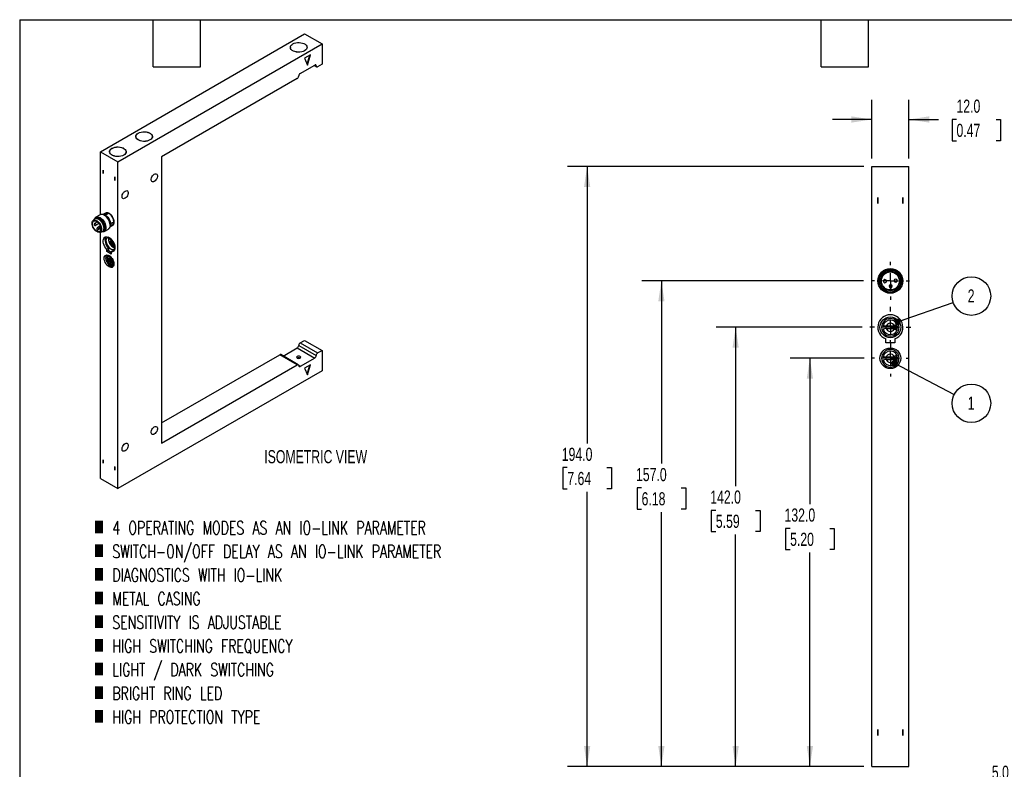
# Model space of a CAD drawing. Header units: millimetres. Extents: x 6 to 273, y 6 to 210.
# Tile 2 of 3: x 6 to 165, y 88 to 210. Entities that reach past the tile are written whole.
import ezdxf

# ---------------------------------------------------------------- set-up
doc = ezdxf.new("R2010")
doc.units = ezdxf.units.MM
doc.linetypes.add('CENTERX2', pattern=[20.32, 12.7, -2.54, 2.54, -2.54])
doc.layers.add('CENTER', color=40, linetype='CENTERX2')
doc.layers.add('DIMENSIONS', color=140, linetype='Continuous', lineweight=25)
doc.layers.add('TEXT', color=140, linetype='Continuous', lineweight=25)
doc.styles.add('SLDTEXTSTYLE1', font='TXT', dxfattribs={"width": 0.7})
doc.styles.add('SLDTEXTSTYLE3', font='TXT', dxfattribs={"width": 0.7, "bigfont": 'bigfont'})
doc.dimstyles.new('SLDDIMSTYLE0', dxfattribs={"dimtxt": 2.158008, "dimasz": 3.302, "dimexe": 0, "dimexo": 0.0625, "dimgap": 0.539502, "dimtad": 0, "dimtih": 1, "dimtoh": 1, "dimlfac": 2, "dimrnd": 1e-09, "dimzin": 4, "dimdsep": 46, "dimtxsty": 'SLDTEXTSTYLE1', "dimsah": 1, "dimcen": 0.09, "dimadec": 0, "dimazin": 1, "dimtfac": 1, "dimtofl": 0, "dimtmove": 0, "dimatfit": 3, "dimfxl": 0, "dimfrac": 2, "dimtolj": 1, "dimtzin": 12, "dimarcsym": 0})
doc.dimstyles.new('SLDDIMSTYLE2', dxfattribs={"dimtxt": 2.158008, "dimasz": 3.302, "dimexe": 0, "dimexo": 0.0625, "dimgap": 0.539502, "dimtad": 0, "dimtih": 1, "dimtoh": 1, "dimlfac": 2, "dimrnd": 1e-09, "dimzin": 4, "dimdsep": 46, "dimtxsty": 'SLDTEXTSTYLE1', "dimsah": 1, "dimcen": 0.09, "dimadec": 0, "dimazin": 1, "dimtfac": 1, "dimtmove": 0, "dimatfit": 0, "dimfxl": 0, "dimfrac": 2, "dimtolj": 1, "dimtzin": 12, "dimarcsym": 0})
doc.dimstyles.new('SLDDIMSTYLE3', dxfattribs={"dimtxt": 0.18, "dimasz": 1.016, "dimexe": 0, "dimexo": 0.0625, "dimgap": 0, "dimtad": 0, "dimtih": 1, "dimtoh": 1, "dimdec": 0, "dimrnd": 1e-09, "dimzin": 0, "dimdsep": 46, "dimtxsty": 'Standard', "dimblk1": 'DOT', "dimblk2": 'DOT', "dimsah": 1, "dimcen": 0.09, "dimadec": 0, "dimazin": 0, "dimtfac": 1.016, "dimtdec": 0, "dimtofl": 0, "dimtmove": 0, "dimatfit": 3, "dimldrblk": 'DOT', "dimfxl": 0, "dimfrac": 2, "dimtolj": 1, "dimtzin": 0, "dimarcsym": 0})

# ---------------------------------------------------------------- blocks, each defined once
blk = doc.blocks.new('_D_6')
at = {"layer": 'DIMENSIONS'}
for p, q in [((189.4, 96.21), (189.4, 80.56)), ((186.9, 87.56), (186.9, 80.56)), ((162.56, 85.75), (161.83, 85.75)), ((161.83, 85.75), (161.83, 82.32)), ((168.97, 85.75), (169.7, 85.75)), ((169.7, 85.75), (169.7, 82.32)), ((186.9, 83.74), (170.9, 83.74)), ((189.4, 83.74), (195.75, 83.74)), ((161.83, 82.32), (162.56, 82.32)), ((169.7, 82.32), (168.97, 82.32))]:
    blk.add_line(p, q, dxfattribs=at)
for points in [[(186.9, 83.74), (183.59, 84.24), (183.59, 83.23)], [(189.4, 83.74), (192.7, 83.23), (192.7, 84.24)]]:
    blk.add_solid(points, dxfattribs=at)
at = {"layer": 'DIMENSIONS', "char_height": 2.117, "attachment_point": 1, "style": 'SLDTEXTSTYLE1'}
for s, insert in [('5.0', (163.46, 88.97)), ('0.20', (162.56, 85.05)), ('TYP.', (162.66, 81.14))]:
    blk.add_mtext(s, dxfattribs=dict(at, insert=insert))
blk = doc.blocks.new('_D_12')
at = {"layer": 'DIMENSIONS'}
for p, q in [((142.84, 154.83), (130.88, 154.83)), ((134.05, 154.83), (134.05, 131.24)), ((130.85, 127.33), (130.12, 127.33)), ((130.12, 127.33), (130.12, 123.9)), ((137.26, 127.33), (137.99, 127.33)), ((137.99, 127.33), (137.99, 123.9)), ((130.12, 123.9), (130.85, 123.9)), ((134.05, 88.83), (134.05, 123.41)), ((137.99, 123.9), (137.26, 123.9)), ((142.78, 88.83), (130.88, 88.83))]:
    blk.add_line(p, q, dxfattribs=at)
for points in [[(134.05, 154.83), (133.55, 151.52), (134.56, 151.52)], [(134.05, 88.83), (134.56, 92.13), (133.55, 92.13)]]:
    blk.add_solid(points, dxfattribs=at)
at = {"layer": 'DIMENSIONS', "char_height": 2.117, "attachment_point": 1, "style": 'SLDTEXTSTYLE1'}
for s, insert in [('132.0', (129.95, 130.54)), ('5.20', (130.85, 126.62))]:
    blk.add_mtext(s, dxfattribs=dict(at, insert=insert))
blk = doc.blocks.new('_D_13')
at = {"layer": 'DIMENSIONS'}
for p, q in [((142.49, 159.83), (118.88, 159.83)), ((122.05, 159.83), (122.05, 134.15)), ((118.85, 130.24), (118.12, 130.24)), ((118.12, 130.24), (118.12, 126.81)), ((125.26, 130.24), (125.99, 130.24)), ((125.99, 130.24), (125.99, 126.81)), ((118.12, 126.81), (118.85, 126.81)), ((122.05, 88.83), (122.05, 126.32)), ((125.99, 126.81), (125.26, 126.81)), ((142.78, 88.83), (118.88, 88.83))]:
    blk.add_line(p, q, dxfattribs=at)
for points in [[(122.05, 159.83), (121.55, 156.52), (122.56, 156.52)], [(122.05, 88.83), (122.56, 92.13), (121.55, 92.13)]]:
    blk.add_solid(points, dxfattribs=at)
at = {"layer": 'DIMENSIONS', "char_height": 2.117, "attachment_point": 1, "style": 'SLDTEXTSTYLE1'}
for s, insert in [('142.0', (117.95, 133.45)), ('5.59', (118.85, 129.53))]:
    blk.add_mtext(s, dxfattribs=dict(at, insert=insert))
blk = doc.blocks.new('_D_14')
at = {"layer": 'DIMENSIONS'}
for p, q in [((142.71, 167.33), (106.88, 167.33)), ((110.05, 167.33), (110.05, 137.79)), ((106.85, 133.87), (106.12, 133.87)), ((106.12, 133.87), (106.12, 130.44)), ((113.26, 133.87), (113.99, 133.87)), ((113.99, 133.87), (113.99, 130.44)), ((106.12, 130.44), (106.85, 130.44)), ((110.05, 88.83), (110.05, 129.96)), ((113.99, 130.44), (113.26, 130.44)), ((142.78, 88.83), (106.88, 88.83))]:
    blk.add_line(p, q, dxfattribs=at)
for points in [[(110.05, 167.33), (109.55, 164.02), (110.56, 164.02)], [(110.05, 88.83), (110.56, 92.13), (109.55, 92.13)]]:
    blk.add_solid(points, dxfattribs=at)
at = {"layer": 'DIMENSIONS', "char_height": 2.117, "attachment_point": 1, "style": 'SLDTEXTSTYLE1'}
for s, insert in [('157.0', (105.95, 137.08)), ('6.18', (106.85, 133.17))]:
    blk.add_mtext(s, dxfattribs=dict(at, insert=insert))
blk = doc.blocks.new('_D_15')
at = {"layer": 'DIMENSIONS'}
for p, q in [((142.78, 185.83), (94.88, 185.83)), ((98.05, 185.83), (98.05, 141.06)), ((94.85, 137.15), (94.12, 137.15)), ((94.12, 137.15), (94.12, 133.72)), ((101.26, 137.15), (101.99, 137.15)), ((101.99, 137.15), (101.99, 133.72)), ((94.12, 133.72), (94.85, 133.72)), ((101.99, 133.72), (101.26, 133.72)), ((98.05, 88.83), (98.05, 133.23)), ((142.78, 88.83), (94.88, 88.83))]:
    blk.add_line(p, q, dxfattribs=at)
for points in [[(98.05, 185.83), (97.55, 182.52), (98.56, 182.52)], [(98.05, 88.83), (98.56, 92.13), (97.55, 92.13)]]:
    blk.add_solid(points, dxfattribs=at)
at = {"layer": 'DIMENSIONS', "char_height": 2.117, "attachment_point": 1, "style": 'SLDTEXTSTYLE1'}
for s, insert in [('194.0', (93.95, 140.36)), ('7.64', (94.85, 136.45))]:
    blk.add_mtext(s, dxfattribs=dict(at, insert=insert))
blk = doc.blocks.new('_D_16')
at = {"layer": 'DIMENSIONS'}
for p, q in [((144.05, 187.1), (144.05, 196.6)), ((150.05, 187.1), (150.05, 196.6)), ((144.05, 193.42), (137.7, 193.42)), ((150.05, 193.42), (154.82, 193.42)), ((157.74, 193.42), (157.02, 193.42)), ((157.02, 193.42), (157.02, 189.99)), ((164.16, 193.42), (164.88, 193.42)), ((164.88, 193.42), (164.88, 189.99)), ((157.02, 189.99), (157.74, 189.99)), ((164.88, 189.99), (164.16, 189.99))]:
    blk.add_line(p, q, dxfattribs=at)
for points in [[(144.05, 193.42), (140.75, 193.93), (140.75, 192.91)], [(150.05, 193.42), (153.36, 192.91), (153.36, 193.93)]]:
    blk.add_solid(points, dxfattribs=at)
at = {"layer": 'DIMENSIONS', "char_height": 2.117, "attachment_point": 1, "style": 'SLDTEXTSTYLE1'}
for s, insert in [('12.0', (157.74, 196.63)), ('0.47', (157.74, 192.72))]:
    blk.add_mtext(s, dxfattribs=dict(at, insert=insert))
blk = doc.blocks.new('SW_NOTE_0_11')
at = {"layer": 'DIMENSIONS', "color": 0}
blk.add_circle((2.95, 1.03), 3.12, dxfattribs=at)
at = {"layer": 'DIMENSIONS', "color": 0, "insert": (2.91, 2.12), "char_height": 2.12, "attachment_point": 2, "style": 'SLDTEXTSTYLE1'}
blk.add_mtext('2', dxfattribs=at)
blk = doc.blocks.new('_Dot')
at = {"color": 0, "linetype": 'ByBlock', "lineweight": -2}
blk.add_line((-0.5, 0), (-1, 0), dxfattribs=at)
at = {"color": 0, "linetype": 'ByBlock', "const_width": 0.5}
blk.add_lwpolyline([(-0.25, 0, 1), (0.25, 0, 1)], format="xyb", close=True, dxfattribs=at)
blk = doc.blocks.new('SW_NOTE_0_12')
at = {"layer": 'DIMENSIONS', "color": 0}
blk.add_circle((2.77, -1.44), 3.12, dxfattribs=at)
at = {"layer": 'DIMENSIONS', "color": 0, "insert": (2.73, -0.35), "char_height": 2.12, "attachment_point": 2, "style": 'SLDTEXTSTYLE1'}
blk.add_mtext('1', dxfattribs=at)
blk = doc.blocks.new('SW_CENTERMARKSYMBOL_4')
at = {"layer": 'CENTER', "color": 0}
for p, q in [((0, 2.54), (0, 3.07)), ((-2.54, 0), (-3.07, 0)), ((0, 0), (-1.27, 0)), ((0, 0), (0, 1.27)), ((0, 0), (0, -1.27)), ((0, 0), (1.27, 0)), ((2.54, 0), (3.07, 0)), ((0, -2.54), (0, -3.07))]:
    blk.add_line(p, q, dxfattribs=at)
blk = doc.blocks.new('SW_CENTERMARKSYMBOL_5')
at = {"layer": 'CENTER', "color": 0}
for p, q in [((0, 2.54), (0, 3.295)), ((-2.54, 0), (-3.295, 0)), ((0, 0), (-1.27, 0)), ((0, 0), (0, 1.27)), ((0, 0), (0, -1.27)), ((0, 0), (1.27, 0)), ((2.54, 0), (3.295, 0)), ((0, -2.54), (0, -3.295))]:
    blk.add_line(p, q, dxfattribs=at)
blk = doc.blocks.new('SW_CENTERMARKSYMBOL_6')
at = {"layer": 'CENTER', "color": 0}
for p, q in [((0, 2.54), (0, 2.945)), ((-2.54, 0), (-2.945, 0)), ((0, 0), (-1.27, 0)), ((0, 0), (0, 1.27)), ((0, 0), (0, -1.27)), ((0, 0), (1.27, 0)), ((2.54, 0), (2.945, 0)), ((0, -2.54), (0, -2.945))]:
    blk.add_line(p, q, dxfattribs=at)

msp = doc.modelspace()

# ---------------------------------------------------------------- linework, layer by layer
for p, q in [((19.3832, 188.206), (52.3815, 207.2555)), ((52.3815, 207.2555), (55.21, 205.6227)), ((22.2117, 186.5732), (55.21, 205.6227)), ((55.21, 205.6227), (55.21, 202.3565)), ((50.0921, 205.0784), (50.0921, 205.0237)), ((53.3244, 203.8537), (52.3815, 203.3094)), ((52.7854, 205.0237), (52.7854, 205.0784)), ((52.8035, 202.335), (53.2254, 203.7965)), ((52.8529, 202.2207), (53.3244, 203.8537)), ((51.6744, 200.8599), (54.0315, 202.2205)), ((52.3815, 203.3094), (52.8529, 202.2207)), ((53.9338, 202.1641), (54.3362, 201.9318)), ((54.2672, 202.0844), (54.0314, 202.2205)), ((55.21, 202.3565), (54.5029, 201.9483)), ((51.203, 200.0434), (29.2827, 187.389)), ((25.1197, 190.656), (25.1197, 190.5339)), ((27.7863, 190.5339), (27.7863, 190.656)), ((19.3832, 188.206), (22.2117, 186.5732)), ((19.3832, 178.0405), (19.3832, 188.206)), ((20.8783, 188.206), (20.8783, 188.0839)), ((23.545, 188.0839), (23.545, 188.206)), ((22.2117, 133.7702), (22.2117, 186.5732)), ((29.2827, 187.389), (29.2827, 141.1184)), ((19.8428, 185.2188), (19.8546, 185.212)), ((19.8428, 184.6745), (19.8428, 185.2188)), ((19.8546, 184.6813), (19.8428, 184.6745)), ((19.8428, 184.6745), (19.8546, 184.6677)), ((19.8546, 185.212), (19.8546, 184.6677)), ((144.055, 88.8259), (144.055, 185.8259)), ((144.055, 185.8259), (150.055, 185.8259)), ((150.055, 88.8259), (150.055, 185.8259)), ((21.7403, 184.1235), (21.752, 184.1167)), ((21.7403, 183.5791), (21.7403, 184.1235)), ((21.7403, 183.5791), (21.752, 183.5859)), ((21.7403, 183.5791), (21.752, 183.5723)), ((21.752, 184.1167), (21.752, 183.5723)), ((145.03, 180.8259), (145.055, 180.8259)), ((145.03, 179.8259), (145.03, 180.8259)), ((145.03, 179.8259), (145.055, 179.8259)), ((145.055, 180.8259), (145.055, 179.8259)), ((149.055, 180.8259), (149.08, 180.8259)), ((149.055, 179.8259), (149.055, 180.8259)), ((149.055, 179.8259), (149.08, 179.8259)), ((149.08, 180.8259), (149.08, 179.8259)), ((20.1989, 178.3013), (19.7821, 178.0606)), ((20.7976, 178.2306), (20.774, 178.2442)), ((18.3427, 177.2408), (18.2057, 177.0471)), ((18.2843, 177.0997), (18.2607, 177.0861)), ((18.9109, 176.8725), (18.4637, 176.6144)), ((18.5476, 177.4057), (18.4769, 177.3649)), ((18.6304, 176.3257), (19.1526, 176.6272)), ((19.353, 178.0246), (18.6695, 177.63)), ((20.0149, 178.1699), (20.0855, 178.2106)), ((20.0905, 177.9177), (20.0198, 177.9585)), ((20.506, 178.126), (20.4354, 178.0853)), ((21.2789, 176.7227), (21.3495, 176.7634)), ((21.587, 176.8359), (21.587, 176.8631)), ((19.2139, 176.0963), (18.8975, 175.9136)), ((19.0642, 175.6249), (19.473, 175.8609)), ((19.266, 175.2105), (19.5023, 175.2322)), ((19.3759, 176.2404), (19.2875, 176.1894)), ((19.3273, 175.2385), (19.3508, 175.2521)), ((19.3709, 176.1812), (19.4089, 176.1519)), ((19.3832, 135.403), (19.3832, 175.2213)), ((19.4671, 175.911), (19.4541, 175.9007)), ((19.4542, 175.9007), (19.4675, 175.9084)), ((19.6768, 175.2863), (19.7475, 175.3272)), ((20.0027, 175.3206), (20.6862, 175.7151)), ((20.932, 176.0687), (21.3488, 176.3093)), ((20.9624, 176.3256), (20.9624, 176.4072)), ((21.2578, 176.3167), (21.1873, 176.2759)), ((20.9638, 174.095), (20.8931, 174.0542)), ((21.0818, 173.8969), (20.8931, 174.0542)), ((20.8931, 173.7773), (21.0887, 173.7145)), ((20.9989, 174.1974), (20.9638, 174.095)), ((20.9638, 174.095), (21.1362, 173.9513)), ((21.4983, 173.58), (21.0558, 173.8354)), ((21.1972, 173.7266), (21.0558, 173.6449)), ((21.0558, 173.6449), (21.6208, 173.3188)), ((21.1594, 173.7553), (21.0887, 173.7145)), ((21.2089, 173.9933), (21.1381, 173.9525)), ((21.1559, 173.7776), (21.1594, 173.7553)), ((21.1972, 173.7266), (21.5194, 173.5406)), ((20.7267, 172.5796), (20.4439, 172.4164)), ((20.4439, 172.0794), (20.4439, 172.4164)), ((20.7267, 172.2427), (20.4439, 172.0794)), ((21.151, 171.6712), (20.4439, 172.0794)), ((20.7267, 172.5796), (20.7267, 172.2427)), ((20.7267, 172.2427), (21.151, 171.9978)), ((21.4338, 172.1714), (21.151, 172.0082)), ((21.151, 172.0082), (21.151, 171.6712)), ((21.4338, 172.1714), (21.5988, 172.1746)), ((21.5881, 173.173), (21.6589, 173.2139)), ((20.4924, 171.1011), (20.4217, 171.0603)), ((20.6104, 170.903), (20.4217, 171.0603)), ((20.4217, 170.7834), (20.6173, 170.7205)), ((20.4924, 171.1011), (20.6648, 170.9574)), ((21.4156, 170.3617), (20.5844, 170.8415)), ((20.7258, 170.7326), (20.5844, 170.651)), ((20.5844, 170.651), (21.4156, 170.1711)), ((20.688, 170.7614), (20.6173, 170.7205)), ((20.8082, 171.0402), (20.6667, 170.9585)), ((20.6845, 170.7837), (20.688, 170.7614)), ((20.7258, 170.7326), (21.5162, 170.2763)), ((21.3215, 170.6393), (21.1801, 170.5576)), ((21.3724, 170.5502), (21.1801, 170.5576)), ((21.3215, 170.6393), (21.449, 170.6343)), ((21.3724, 170.5502), (21.4608, 170.6012)), ((21.5067, 170.4143), (21.4156, 170.3617)), ((21.1167, 170.1791), (21.1986, 170.2264)), ((21.3724, 170.0325), (21.1801, 170.2471)), ((21.3724, 170.0325), (21.4858, 170.098)), ((21.5136, 170.2277), (21.4156, 170.1711)), ((146.3227, 159.9883), (145.9078, 160.0803)), ((145.9078, 159.5716), (146.3227, 159.6636)), ((148.1663, 160.0009), (146.403, 160.0009)), ((146.403, 159.6509), (148.1663, 159.6509)), ((148.0746, 160.3014), (147.6667, 160.1112)), ((148.0746, 159.3505), (147.6667, 159.5407)), ((51.6744, 157.3105), (52.3815, 157.7187)), ((52.3815, 157.7187), (55.21, 156.0859)), ((146.305, 157.3259), (146.305, 157.945)), ((147.805, 157.945), (147.805, 157.3259)), ((48.9437, 155.1897), (51.203, 156.494)), ((51.203, 156.494), (54.0315, 154.8612)), ((51.4387, 156.9022), (54.2672, 155.2694)), ((51.6744, 157.3105), (54.5029, 155.6777)), ((54.5029, 155.6777), (55.21, 156.0859)), ((55.21, 156.0859), (55.21, 152.8197)), ((147.805, 157.3259), (146.305, 157.3259)), ((29.2827, 144.384), (48.3746, 155.4055)), ((51.203, 153.7727), (48.3746, 155.4055)), ((51.3697, 153.7892), (48.5413, 155.422)), ((54.0315, 154.8612), (51.6744, 153.5005)), ((146.3227, 154.9883), (145.9078, 155.0803)), ((145.9078, 154.5716), (146.3227, 154.6636)), ((148.1663, 155.0009), (146.403, 155.0009)), ((146.403, 154.6509), (148.1663, 154.6509)), ((148.0746, 155.3014), (147.6667, 155.1112)), ((148.0746, 154.3505), (147.6667, 154.5407)), ((55.21, 152.8197), (22.2117, 133.7702)), ((29.2827, 141.1184), (51.203, 153.7727)), ((51.6744, 153.5005), (51.4387, 153.6366)), ((53.3244, 153.7725), (52.3815, 153.2283)), ((52.3815, 153.2283), (52.8529, 152.1395)), ((52.8035, 152.2538), (53.2254, 153.7154)), ((52.8529, 152.1395), (53.3244, 153.7725)), ((19.8428, 137.8595), (19.8428, 138.4038)), ((19.8546, 138.397), (19.8428, 138.4038)), ((19.8546, 137.8663), (19.8428, 137.8595)), ((19.8546, 137.8527), (19.8428, 137.8595)), ((19.8546, 138.397), (19.8546, 137.8527)), ((21.752, 137.3017), (21.7403, 137.3085)), ((21.7403, 136.7641), (21.7403, 137.3085)), ((21.752, 137.3017), (21.752, 136.7573)), ((19.3832, 135.403), (22.2117, 133.7702)), ((21.7403, 136.7641), (21.752, 136.7709)), ((21.752, 136.7573), (21.7403, 136.7641)), ((145.03, 93.8259), (145.03, 94.8259)), ((145.055, 94.8259), (145.03, 94.8259)), ((145.055, 94.8259), (145.055, 93.8259)), ((149.08, 94.8259), (149.055, 94.8259)), ((149.055, 93.8259), (149.055, 94.8259)), ((149.08, 94.8259), (149.08, 93.8259)), ((145.055, 93.8259), (145.03, 93.8259)), ((149.08, 93.8259), (149.055, 93.8259)), ((144.055, 88.8259), (150.055, 88.8259))]:
    msp.add_line(p, q)
at = {"flags": 128}
for points in [[(50.4841, 205.6295), (50.7035, 205.732), (50.9549, 205.806), (51.2275, 205.8482), (51.5094, 205.8567), (51.7881, 205.8312), (52.0516, 205.7728), (52.2883, 205.6841), (52.4879, 205.5689), (52.6416, 205.4322), (52.7427, 205.2801), (52.7869, 205.1192), (52.7721, 204.9565), (52.6991, 204.7991), (52.5709, 204.654), (52.3933, 204.5273), (52.174, 204.4248), (51.9225, 204.3508), (51.6499, 204.3087), (51.3681, 204.3001), (51.0893, 204.3256), (50.8258, 204.384), (50.5892, 204.4728), (50.3896, 204.588), (50.2359, 204.7246), (50.1347, 204.8767), (50.0906, 205.0376), (50.1054, 205.2003), (50.1784, 205.3577), (50.3065, 205.5029), (50.4841, 205.6295)], [(52.391, 204.5287), (52.1722, 204.4264), (51.9213, 204.3526), (51.6494, 204.3106), (51.3683, 204.3021), (51.0902, 204.3275), (50.8274, 204.3857), (50.5913, 204.4743), (50.3922, 204.5892), (50.2388, 204.7255), (50.138, 204.8772), (50.0939, 205.0377), (50.1086, 205.2), (50.1815, 205.357), (50.3093, 205.5018), (50.4865, 205.6281), (50.7053, 205.7304), (50.9561, 205.8042), (51.2281, 205.8463), (51.5092, 205.8548), (51.7873, 205.8293), (52.0501, 205.7711), (52.2862, 205.6826), (52.4853, 205.5677), (52.6386, 205.4314), (52.7395, 205.2796), (52.7836, 205.1191), (52.7688, 204.9568), (52.696, 204.7998), (52.5681, 204.655), (52.391, 204.5287)], [(25.4984, 191.207), (25.7177, 191.3096), (25.9692, 191.3835), (26.2418, 191.4257), (26.5236, 191.4342), (26.8024, 191.4087), (27.0659, 191.3504), (27.3026, 191.2616), (27.5021, 191.1464), (27.6558, 191.0098), (27.757, 190.8577), (27.8011, 190.6968), (27.7864, 190.534), (27.7133, 190.3767), (27.5852, 190.2315), (27.4076, 190.1049), (27.1882, 190.0024), (26.9368, 189.9284), (26.6642, 189.8862), (26.3823, 189.8777), (26.1036, 189.9032), (25.8401, 189.9616), (25.6034, 190.0503), (25.4038, 190.1655), (25.2501, 190.3022), (25.149, 190.4543), (25.1048, 190.6152), (25.1196, 190.7779), (25.1927, 190.9353), (25.3208, 191.0804), (25.4984, 191.207)], [(25.5102, 191.2002), (25.7268, 191.3015), (25.9752, 191.3746), (26.2444, 191.4162), (26.5228, 191.4246), (26.7981, 191.3995), (27.0583, 191.3418), (27.2921, 191.2541), (27.4892, 191.1404), (27.641, 191.0054), (27.7409, 190.8552), (27.7845, 190.6962), (27.7699, 190.5356), (27.6978, 190.3801), (27.5712, 190.2367), (27.3958, 190.1117), (27.1792, 190.0104), (26.9308, 189.9374), (26.6616, 189.8957), (26.3832, 189.8873), (26.1079, 189.9125), (25.8477, 189.9701), (25.6139, 190.0578), (25.4168, 190.1716), (25.265, 190.3065), (25.1651, 190.4567), (25.1215, 190.6157), (25.1361, 190.7764), (25.2082, 190.9318), (25.3348, 191.0752), (25.5102, 191.2002)], [(21.2571, 188.7571), (21.4764, 188.8596), (21.7279, 188.9336), (22.0005, 188.9757), (22.2823, 188.9843), (22.5611, 188.9588), (22.8245, 188.9004), (23.0612, 188.8116), (23.2608, 188.6964), (23.4145, 188.5598), (23.5157, 188.4077), (23.5598, 188.2468), (23.545, 188.0841), (23.472, 187.9267), (23.3439, 187.7815), (23.1662, 187.6549), (22.9469, 187.5524), (22.6955, 187.4784), (22.4228, 187.4362), (22.141, 187.4277), (21.8622, 187.4532), (21.5988, 187.5116), (21.3621, 187.6003), (21.1625, 187.7155), (21.0088, 187.8522), (20.9077, 188.0043), (20.8635, 188.1652), (20.8783, 188.3279), (20.9513, 188.4853), (21.0794, 188.6304), (21.2571, 188.7571)], [(21.2688, 188.7503), (21.4855, 188.8515), (21.7338, 188.9246), (22.0031, 188.9662), (22.2814, 188.9746), (22.5567, 188.9495), (22.817, 188.8918), (23.0507, 188.8042), (23.2478, 188.6904), (23.3997, 188.5554), (23.4996, 188.4052), (23.5432, 188.2463), (23.5286, 188.0856), (23.4564, 187.9301), (23.3299, 187.7868), (23.1545, 187.6617), (22.9378, 187.5604), (22.6895, 187.4874), (22.4202, 187.4457), (22.1419, 187.4373), (21.8666, 187.4625), (21.6063, 187.5202), (21.3726, 187.6078), (21.1755, 187.7216), (21.0236, 187.8565), (20.9238, 188.0068), (20.8801, 188.1657), (20.8947, 188.3264), (20.9669, 188.4818), (21.0934, 188.6252), (21.2688, 188.7503)], [(28.1042, 183.4017), (27.9614, 183.343), (27.8302, 183.3364), (27.7212, 183.3826), (27.6432, 183.4777), (27.6026, 183.6141), (27.6026, 183.7806), (27.6432, 183.9639), (27.7212, 184.149), (27.8302, 184.321), (27.9614, 184.466), (28.1042, 184.5721), (28.247, 184.6308), (28.3782, 184.6374), (28.4872, 184.5912), (28.5652, 184.4961), (28.6058, 184.3597), (28.6058, 184.1932), (28.5652, 184.0099), (28.4872, 183.8248), (28.3782, 183.6528), (28.247, 183.5078), (28.1042, 183.4017)], [(23.3902, 180.6804), (23.2474, 180.6216), (23.1162, 180.6151), (23.0072, 180.6612), (22.9292, 180.7563), (22.8886, 180.8927), (22.8886, 181.0593), (22.9292, 181.2425), (23.0072, 181.4277), (23.1162, 181.5997), (23.2474, 181.7446), (23.3902, 181.8507), (23.5329, 181.9094), (23.6641, 181.916), (23.7731, 181.8698), (23.8511, 181.7747), (23.8918, 181.6384), (23.8918, 181.4718), (23.8511, 181.2886), (23.7731, 181.1034), (23.6641, 180.9314), (23.5329, 180.7865), (23.3902, 180.6804)], [(20.5682, 178.2226), (20.5442, 178.2544), (20.4843, 178.2772), (20.3969, 178.284), (20.2926, 178.2741), (20.1843, 178.2485), (20.0855, 178.2106)], [(20.7739, 178.2443), (20.9548, 178.1163), (21.1267, 177.9476), (21.2809, 177.7468), (21.4096, 177.5237), (21.5065, 177.2898), (21.5667, 177.0566), (21.587, 176.8359), (21.5667, 176.6387), (21.5065, 176.4749), (21.4096, 176.3528), (21.3488, 176.3093)], [(18.794, 175.2913), (18.62, 175.4152), (18.4555, 175.5794), (18.3092, 175.775), (18.189, 175.9915), (18.1014, 176.2172), (18.0512, 176.4399), (18.041, 176.6476), (18.0714, 176.8292), (18.1408, 176.9749), (18.2454, 177.0767), (18.3795, 177.1293), (18.536, 177.1297), (18.7064, 177.078), (18.8815, 176.9769), (19.0519, 176.8319), (19.2084, 176.6508), (19.3426, 176.4433), (19.4472, 176.2207), (19.5165, 175.995), (19.5469, 175.7783), (19.5368, 175.5823), (19.4865, 175.4175), (19.399, 175.293), (19.2788, 175.2152), (19.1325, 175.1886), (18.9679, 175.2144), (18.794, 175.2913)], [(18.794, 175.373), (18.6304, 175.4904), (18.4763, 175.6468), (18.3407, 175.8332), (18.2314, 176.0387), (18.1549, 176.2514), (18.1154, 176.4589), (18.1154, 176.6492), (18.1549, 176.8112), (18.2314, 176.9355), (18.3407, 177.0148), (18.4763, 177.0446), (18.6304, 177.0231), (18.794, 176.9516), (18.9576, 176.8343), (19.1116, 176.6779), (19.2472, 176.4915), (19.3565, 176.286), (19.4331, 176.0733), (19.4725, 175.8657), (19.4725, 175.6755), (19.4331, 175.5135), (19.3565, 175.3892), (19.2472, 175.3098), (19.1116, 175.28), (18.9576, 175.3015), (18.794, 175.373)], [(18.2843, 177.0997), (18.3671, 177.1346), (18.5188, 177.1481), (18.6866, 177.1093), (18.8614, 177.0201), (19.0339, 176.8854), (19.1947, 176.7125), (19.3351, 176.5107), (19.4477, 176.2908), (19.5263, 176.0647), (19.5667, 175.8446), (19.5667, 175.6423), (19.5263, 175.4689), (19.4477, 175.3335), (19.3508, 175.2521)], [(18.3427, 177.2408), (18.3745, 177.2809), (18.4933, 177.3738), (18.6394, 177.4177), (18.8059, 177.4106), (18.9851, 177.3527), (19.1686, 177.2468), (19.3478, 177.0978), (19.5143, 176.9127), (19.6603, 176.7001), (19.7791, 176.47), (19.8651, 176.2332), (19.9142, 176.0007), (19.9241, 175.7834), (19.8944, 175.5915), (19.8265, 175.4339), (19.7235, 175.3179), (19.5903, 175.2491), (19.5023, 175.2322)], [(18.4445, 177.3441), (18.5196, 177.491), (18.6354, 177.6083), (18.7819, 177.676), (18.9526, 177.6913), (19.1401, 177.6534), (19.3361, 177.564), (19.5321, 177.4271), (19.7196, 177.2485), (19.8903, 177.0362), (20.0367, 176.7993), (20.1526, 176.5483), (20.2328, 176.2941), (20.2737, 176.0478), (20.2737, 175.8202), (20.2328, 175.6212), (20.1526, 175.4596), (20.0367, 175.3423), (19.8903, 175.2746), (19.7196, 175.2593), (19.6426, 175.2688)], [(18.523, 177.3915), (18.5436, 177.4163), (18.6656, 177.5118), (18.8158, 177.5569), (18.9869, 177.5496), (19.1711, 177.4901), (19.3597, 177.3812), (19.5438, 177.2281), (19.715, 177.0378), (19.8651, 176.8194), (19.9872, 176.5829), (20.0755, 176.3395), (20.126, 176.1006), (20.1362, 175.8772), (20.1057, 175.6799), (20.0359, 175.5179), (19.9301, 175.3988), (19.7931, 175.3281), (19.7229, 175.313)], [(18.5476, 177.4057), (18.564, 177.4147), (18.7101, 177.4586), (18.8766, 177.4514), (19.0558, 177.3935), (19.2393, 177.2876), (19.4185, 177.1386), (19.585, 176.9535), (19.7311, 176.7409), (19.8498, 176.5109), (19.9358, 176.2741), (19.9849, 176.0416), (19.9948, 175.8243), (19.9651, 175.6323), (19.8972, 175.4747), (19.7942, 175.3587), (19.7475, 175.3272)], [(19.8424, 178.0415), (19.8789, 178.042), (20.0508, 178.0123), (20.2318, 177.9314), (20.4127, 177.8034), (20.5846, 177.6347), (20.7388, 177.4338), (20.8675, 177.2108), (20.9644, 176.9768), (21.0245, 176.7436), (21.0449, 176.5229), (21.0245, 176.3257), (20.9644, 176.162), (20.9456, 176.1305)], [(20.0149, 178.1699), (19.9652, 178.122), (19.9519, 178.0774), (19.9527, 178.0733)], [(20.0196, 177.9586), (20.2156, 177.8216), (20.4031, 177.6431), (20.5738, 177.4308), (20.7203, 177.1939), (20.8361, 176.9429), (20.9163, 176.6887), (20.9573, 176.4424), (20.9573, 176.2148), (20.9163, 176.0158), (20.8361, 175.8542), (20.7203, 175.7369), (20.6862, 175.7151)], [(21.2578, 176.3167), (21.3375, 176.3857), (21.4086, 176.4712), (21.4624, 176.5627), (21.4923, 176.6489), (21.4945, 176.7192), (21.4694, 176.7643)], [(18.4638, 176.6144), (18.502, 176.6218), (18.5471, 176.6062)], [(18.5471, 176.6062), (18.5922, 176.5698), (18.6304, 176.5182), (18.6559, 176.4593), (18.6649, 176.402), (18.6559, 176.3551), (18.6304, 176.3257), (18.6303, 176.3257)], [(18.8976, 175.9137), (18.9358, 175.9211), (18.9809, 175.9054)], [(18.9809, 175.9054), (19.026, 175.869), (19.0642, 175.8174), (19.0897, 175.7585), (19.0987, 175.7013), (19.0897, 175.6544), (19.0642, 175.6249), (19.0641, 175.6249)], [(19.2876, 176.1895), (19.3258, 176.1968), (19.3709, 176.1812)], [(21.0673, 176.275), (21.0679, 176.2745), (21.1183, 176.2592), (21.1873, 176.2759)], [(20.4439, 172.4164), (20.2711, 172.6204), (20.1203, 172.8502), (19.9977, 173.096), (19.9085, 173.3477), (19.8563, 173.5948), (19.8435, 173.8269), (19.8704, 174.0343), (19.936, 174.2085), (20.0375, 174.3421), (20.1708, 174.4295), (20.3302, 174.4672), (20.509, 174.4535), (20.7, 174.389), (20.8949, 174.2765), (21.0858, 174.1205), (21.2647, 173.9277), (21.4241, 173.706), (21.5573, 173.4647), (21.6589, 173.2139), (21.7245, 172.964), (21.7514, 172.7254), (21.7385, 172.5082), (21.6864, 172.3213), (21.5972, 172.1727), (21.4746, 172.0683), (21.3238, 172.0127), (21.151, 172.0082)], [(20.2789, 174.4611), (20.2188, 174.3717), (20.1532, 174.1976), (20.1263, 173.9901), (20.1392, 173.7581), (20.1913, 173.511), (20.2805, 173.2593), (20.4031, 173.0135), (20.5539, 172.7837), (20.7267, 172.5796)], [(20.2907, 173.8553), (20.3105, 173.641), (20.3689, 173.4146), (20.4629, 173.1874), (20.588, 172.9708), (20.7377, 172.7758), (20.9046, 172.612), (21.0803, 172.4877), (21.256, 172.4091), (21.4229, 172.3802), (21.5726, 172.4024), (21.6976, 172.4746), (21.74, 172.5176)], [(20.8931, 174.0542), (20.9468, 174.1895), (20.9699, 174.2208)], [(21.6515, 173.241), (21.5977, 173.1791), (21.5223, 173.1527), (21.4321, 173.1643), (21.3355, 173.2127), (21.2414, 173.2935), (21.1587, 173.3992), (21.0948, 173.5201), (21.0558, 173.6449)], [(20.0078, 170.9702), (20.0276, 171.1617), (20.086, 171.3207), (20.1801, 171.4393), (20.3051, 171.5115), (20.4548, 171.5337), (20.6217, 171.5048), (20.7974, 171.4262), (20.9731, 171.3019), (21.14, 171.1381), (21.2898, 170.9431), (21.4148, 170.7265), (21.5088, 170.4993), (21.5672, 170.2729), (21.587, 170.0586), (21.5672, 169.8671), (21.5088, 169.7081), (21.4148, 169.5895), (21.2898, 169.5173), (21.14, 169.4951), (20.9731, 169.524), (20.7974, 169.6026), (20.6217, 169.7269), (20.4548, 169.8907), (20.3051, 170.0857), (20.1801, 170.3023), (20.086, 170.5295), (20.0276, 170.7559), (20.0078, 170.9702)], [(20.4217, 171.0603), (20.4754, 171.1955), (20.5667, 171.2856), (20.6885, 171.3237), (20.8313, 171.3068), (20.9843, 171.2361), (21.1356, 171.1173), (21.2735, 170.9593), (21.3875, 170.7744), (21.4687, 170.5768), (21.511, 170.3817), (21.511, 170.2042), (21.4687, 170.0579), (21.3875, 169.9541), (21.2735, 169.9008), (21.1356, 169.9021), (20.9843, 169.9579), (20.8313, 170.0639), (20.6885, 170.2119), (20.5667, 170.3905), (20.4754, 170.586), (20.4217, 170.7834)], [(20.6078, 171.3057), (20.5461, 171.2363), (20.4924, 171.1011)], [(20.5065, 170.7561), (20.5461, 170.6269), (20.6374, 170.4313), (20.7592, 170.2527), (20.902, 170.1047), (21.055, 169.9987), (21.2063, 169.9429), (21.3442, 169.9417), (21.3878, 169.9544)], [(20.5844, 170.8415), (20.6234, 170.9213), (20.6873, 170.9684), (20.77, 170.9786), (20.8641, 170.9508), (20.9606, 170.8878), (21.0509, 170.7952), (21.1263, 170.6816), (21.1801, 170.5576)], [(21.1801, 170.2471), (21.1263, 170.1852), (21.0509, 170.1588), (20.9606, 170.1703), (20.8641, 170.2187), (20.77, 170.2996), (20.6873, 170.4053), (20.6234, 170.5262), (20.5844, 170.651)], [(20.8082, 171.0402), (20.8287, 171.0501), (20.9115, 171.0602), (21.0055, 171.0325), (21.1021, 170.9694), (21.1923, 170.8768), (21.2678, 170.7633), (21.3215, 170.6393)], [(51.203, 154.8612), (51.3112, 154.8195), (51.4387, 154.8048), (51.5663, 154.8195), (51.6744, 154.8612), (51.7467, 154.9236), (51.7721, 154.9972), (51.7467, 155.0709), (51.6744, 155.1333), (51.5663, 155.175), (51.4387, 155.1897), (51.3112, 155.175), (51.203, 155.1333), (51.1308, 155.0709), (51.1054, 154.9972), (51.1308, 154.9236), (51.203, 154.8612)], [(28.1042, 142.5747), (27.9614, 142.516), (27.8302, 142.5094), (27.7212, 142.5556), (27.6432, 142.6507), (27.6026, 142.787), (27.6026, 142.9536), (27.6432, 143.1368), (27.7212, 143.322), (27.8302, 143.494), (27.9614, 143.6389), (28.1042, 143.745), (28.247, 143.8038), (28.3782, 143.8103), (28.4872, 143.7642), (28.5652, 143.6691), (28.6058, 143.5327), (28.6058, 143.3661), (28.5652, 143.1829), (28.4872, 142.9977), (28.3782, 142.8257), (28.247, 142.6808), (28.1042, 142.5747)], [(23.3902, 139.8533), (23.2474, 139.7946), (23.1162, 139.788), (23.0072, 139.8342), (22.9292, 139.9293), (22.8886, 140.0656), (22.8886, 140.2322), (22.9292, 140.4155), (23.0072, 140.6006), (23.1162, 140.7726), (23.2474, 140.9176), (23.3902, 141.0237), (23.5329, 141.0824), (23.6641, 141.089), (23.7731, 141.0428), (23.8511, 140.9477), (23.8918, 140.8113), (23.8918, 140.6448), (23.8511, 140.4615), (23.7731, 140.2764), (23.6641, 140.1044), (23.5329, 139.9594), (23.3902, 139.8533)]]:
    msp.add_lwpolyline(points, dxfattribs=at)
for centre, radius in [((147.055, 167.3259), 2), ((147.055, 167.3259), 1.85), ((147.055, 167.3259), 1.8), ((147.055, 167.3259), 1.6), ((147.055, 167.3259), 1.45), ((147.055, 159.8259), 1.675), ((147.055, 154.8259), 1.675)]:
    msp.add_circle(centre, radius)
for centre, radius, start, end in [((54.1235, 202.1077), 0.1456, 350.785963, 129.203285), ((51.9505, 200.4283), 0.5123, 122.605478, 177.394522), ((54.4109, 202.0611), 0.1456, 170.785963, 309.203285), ((50.927, 200.4749), 0.5123, 302.605478, 357.394522), ((20.4385, 177.7893), 0.5652, 53.607371, 115.08217), ((19.8845, 176.7919), 1.704, 2.394752, 57.605249), ((18.6164, 176.0598), 1.4144, 342.912252, 77.082371), ((19.6299, 177.4219), 0.6633, 54.017164, 114.672377), ((19.4765, 176.5563), 1.5121, 349.06691, 70.927713), ((19.4621, 176.548), 1.517, 351.503169, 68.491455), ((19.0776, 176.326), 1.8866, 2.466845, 57.527778), ((20.7877, 173.9295), 0.5025, 106.317929, 188.487751), ((21.8876, 173.8816), 1, 185.988016, 261.300008), ((21.9552, 173.8915), 0.9874, 188.23758, 256.850018), ((21.221, 173.8057), 0.1678, 88.203625, 169.804594), ((21.6121, 173.8083), 0.5318, 178.610443, 190.160399), ((21.1407, 170.8144), 0.5318, 178.610443, 190.160399), ((20.4047, 170.229), 1.0195, 7.474059, 18.359468), ((20.9862, 170.229), 0.4333, 333.031078, 352.319816), ((146.1812, 167.2795), 0.25, 90, 270), ((146.1812, 167.2795), 0.25, 270, 90), ((147.9287, 167.3724), 0.25, 90, 270), ((147.9287, 167.3724), 0.25, 270, 90), ((147.1014, 166.4522), 0.25, 90, 270), ((147.1014, 166.4522), 0.25, 270, 90), ((147.055, 159.8259), 2.025, 291.738461, 248.261539), ((147.055, 159.8259), 1.175, 192.5, 167.5), ((147.055, 159.8259), 0.75, 167.5, 192.5), ((147.055, 159.8259), 0.675, 25, 164.973886), ((147.055, 159.8259), 0.675, 195.026114, 335), ((147.055, 159.8259), 1.125, 8.949018, 25), ((147.055, 159.8259), 1.125, 335, 351.050982), ((50.927, 156.9255), 0.5123, 302.605478, 357.394522), ((51.9505, 156.879), 0.5123, 122.605478, 177.394522), ((147.055, 154.8259), 1.175, 192.5, 167.5), ((48.4722, 155.2692), 0.1677, 65.692881, 125.617577), ((51.4387, 154.4062), 0.5124, 62.615753, 117.384247), ((53.7554, 155.2927), 0.5123, 302.605478, 357.394522), ((54.7789, 155.2461), 0.5123, 122.605478, 177.394522), ((147.055, 154.8259), 0.75, 167.5, 192.5), ((147.055, 154.8259), 0.675, 25, 164.973886), ((147.055, 154.8259), 0.675, 195.026114, 335), ((147.055, 154.8259), 1.125, 8.949018, 25), ((147.055, 154.8259), 1.125, 335, 351.050982), ((51.295, 153.6599), 0.1456, 350.785963, 129.203285), ((51.5824, 153.6133), 0.1456, 170.785963, 309.203285)]:
    msp.add_arc(centre, radius, start, end)
for points, knots in [([(20.0855, 178.2106), (20.1155, 178.2265), (20.1479, 178.2424), (20.2168, 178.2723), (20.2519, 178.2857), (20.3219, 178.3071), (20.3561, 178.3148), (20.4201, 178.322), (20.4495, 178.3214), (20.5252, 178.3062), (20.5574, 178.2773), (20.5696, 178.2044), (20.55, 178.1611), (20.506, 178.126)], [0, 0, 0, 0, 0.125, 0.125, 0.25, 0.25, 0.375, 0.375, 0.5, 0.5, 0.75, 0.75, 1, 1, 1, 1]), ([(20.4354, 178.0853), (20.4046, 178.0724), (20.3707, 178.0628), (20.2979, 178.0493), (20.2603, 178.0456), (20.1858, 178.0428), (20.1496, 178.0437), (20.0826, 178.0487), (20.0523, 178.0527), (19.9767, 178.0679), (19.9481, 178.0818), (19.9448, 178.1178), (19.9694, 178.1408), (20.0149, 178.1699)], [0, 0, 0, 0, 0.125, 0.125, 0.25, 0.25, 0.375, 0.375, 0.5, 0.5, 0.75, 0.75, 1, 1, 1, 1]), ([(21.1873, 176.2759), (21.1629, 176.264), (21.1422, 176.2565), (21.1077, 176.2508), (21.0945, 176.253), (21.0757, 176.2678), (21.0703, 176.2804), (21.0669, 176.3161), (21.0689, 176.3389), (21.0854, 176.4192), (21.1102, 176.4884), (21.1805, 176.6197), (21.2267, 176.6818), (21.2789, 176.7227)], [0, 0, 0, 0, 0.125, 0.125, 0.25, 0.25, 0.375, 0.375, 0.5, 0.5, 0.75, 0.75, 1, 1, 1, 1]), ([(21.3495, 176.7634), (21.3761, 176.7734), (21.4017, 176.777), (21.4487, 176.7723), (21.4694, 176.7641), (21.5024, 176.7375), (21.5144, 176.7195), (21.5272, 176.6762), (21.5278, 176.6512), (21.5113, 176.5709), (21.475, 176.5111), (21.3765, 176.4031), (21.3147, 176.3537), (21.2578, 176.3167)], [0, 0, 0, 0, 0.125, 0.125, 0.25, 0.25, 0.375, 0.375, 0.5, 0.5, 0.75, 0.75, 1, 1, 1, 1]), ([(18.4641, 176.6141), (18.4621, 176.6131), (18.4453, 176.6047), (18.4177, 176.5787), (18.3886, 176.5319), (18.3766, 176.4728), (18.3868, 176.4119), (18.4178, 176.3594), (18.4594, 176.3256), (18.5038, 176.3067), (18.5324, 176.3045), (18.5471, 176.3034)], [0, 0, 0, 0, 0.01557179, 0.12939586, 0.25529141, 0.39172864, 0.53552212, 0.67198393, 0.80330053, 0.89915602, 1, 1, 1, 1]), ([(18.5471, 176.3034), (18.5687, 176.3054), (18.598, 176.3081), (18.6234, 176.3223), (18.63, 176.326)], [0, 0, 0, 0, 0.73767559, 1, 1, 1, 1]), ([(18.8979, 175.9133), (18.8959, 175.9123), (18.8791, 175.9039), (18.8515, 175.8779), (18.8224, 175.8311), (18.8104, 175.772), (18.8206, 175.7111), (18.8516, 175.6586), (18.8932, 175.6248), (18.9376, 175.6059), (18.9662, 175.6037), (18.9809, 175.6026)], [0, 0, 0, 0, 0.01557179, 0.12939586, 0.25529141, 0.39172864, 0.53552212, 0.67198393, 0.80330053, 0.89915602, 1, 1, 1, 1]), ([(18.9809, 175.6026), (19.0025, 175.6046), (19.0318, 175.6073), (19.0571, 175.6215), (19.0638, 175.6253)], [0, 0, 0, 0, 0.73767559, 1, 1, 1, 1]), ([(19.2879, 176.1891), (19.2859, 176.1881), (19.2691, 176.1797), (19.2415, 176.1537), (19.2124, 176.1069), (19.2004, 176.0478), (19.2106, 175.9869), (19.2416, 175.9344), (19.2832, 175.9006), (19.3276, 175.8817), (19.3562, 175.8795), (19.3709, 175.8784)], [0, 0, 0, 0, 0.01557179, 0.12939586, 0.25529141, 0.39172864, 0.53552212, 0.67198393, 0.80330053, 0.89915602, 1, 1, 1, 1]), ([(19.3709, 175.8784), (19.3925, 175.8804), (19.4218, 175.8831), (19.4471, 175.8973), (19.4538, 175.901)], [0, 0, 0, 0, 0.73767559, 1, 1, 1, 1]), ([(20.7612, 174.3443), (20.7474, 174.301), (20.7181, 174.2087), (20.7097, 174.0534), (20.7224, 173.8904), (20.7533, 173.7419), (20.7962, 173.6038), (20.8514, 173.464), (20.9032, 173.368), (20.9323, 173.3141)], [0, 0, 0, 0, 0.147339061, 0.313504, 0.465045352, 0.614098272, 0.724240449, 0.84492, 1, 1, 1, 1]), ([(21.7354, 172.7407), (21.7175, 172.7397), (21.6259, 172.7347), (21.4328, 172.8119), (21.2191, 172.9806), (21.0623, 173.165), (20.9556, 173.3275), (20.8683, 173.5011), (20.787, 173.729), (20.7475, 173.9988), (20.7791, 174.2092), (20.8323, 174.2895), (20.8447, 174.3083)], [0, 0, 0, 0, 0.036097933, 0.184782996, 0.333468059, 0.414403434, 0.495264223, 0.576199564, 0.65706032, 0.805745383, 0.954430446, 1, 1, 1, 1]), ([(20.9323, 173.3141), (20.9745, 173.2467), (21.0338, 173.152), (21.136, 173.0277), (21.2276, 172.9309), (21.3423, 172.8325), (21.4665, 172.7481), (21.5986, 172.6862), (21.6929, 172.6519), (21.7417, 172.6484), (21.7449, 172.6482)], [0, 0, 0, 0, 0.199476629, 0.280259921, 0.412800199, 0.547920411, 0.690865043, 0.838251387, 0.989247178, 1, 1, 1, 1]), ([(20.3694, 171.5061), (20.3428, 171.4637), (20.2888, 171.3776), (20.2495, 171.2221), (20.2377, 171.0599), (20.2511, 170.8964), (20.2818, 170.748), (20.3248, 170.6099), (20.38, 170.47), (20.4318, 170.3741), (20.4609, 170.3201)], [0, 0, 0, 0, 0.14097602, 0.28657941, 0.42560945, 0.55240396, 0.67711639, 0.76927225, 0.87024471, 1, 1, 1, 1]), ([(21.5656, 169.9282), (21.5527, 169.9041), (21.5201, 169.8436), (21.44, 169.782), (21.3341, 169.7419), (21.1772, 169.7391), (20.9625, 169.8151), (20.7475, 169.9871), (20.5909, 170.171), (20.4842, 170.3335), (20.3968, 170.5072), (20.3159, 170.7348), (20.2744, 171.0069), (20.3159, 171.2309), (20.3967, 171.3654), (20.4846, 171.4369), (20.5741, 171.4747), (20.6385, 171.4731), (20.6616, 171.4725)], [0, 0, 0, 0, 0.03558224, 0.08940196, 0.14327131, 0.19709101, 0.29605355, 0.39501609, 0.44888546, 0.50270518, 0.55657453, 0.61039423, 0.70935677, 0.80831931, 0.86218867, 0.9160084, 0.96987774, 1, 1, 1, 1]), ([(20.4609, 170.3201), (20.5031, 170.2527), (20.5624, 170.1581), (20.6646, 170.0338), (20.7562, 169.937), (20.8709, 169.8384), (20.995, 169.7548), (21.1274, 169.6898), (21.2644, 169.6513), (21.3752, 169.6371), (21.4359, 169.6493), (21.4522, 169.6526)], [0, 0, 0, 0, 0.16626632, 0.23360022, 0.34407424, 0.45669866, 0.57584484, 0.69869323, 0.82455015, 0.95290825, 1, 1, 1, 1]), ([(148.48, 159.8259), (148.48, 159.448), (148.3298, 159.0855), (147.7954, 158.5511), (147.4329, 158.4009), (146.677, 158.4009), (146.3146, 158.5511), (145.7801, 159.0855), (145.63, 159.448), (145.63, 160.2039), (145.7801, 160.5663), (146.3146, 161.1008), (146.677, 161.2509), (147.4329, 161.2509), (147.7954, 161.1008), (148.3298, 160.5663), (148.48, 160.2039), (148.48, 159.8259)], [0, 0, 0, 0, 0.125, 0.125, 0.25, 0.25, 0.375, 0.375, 0.5, 0.5, 0.625, 0.625, 0.75, 0.75, 0.875, 0.875, 1, 1, 1, 1]), ([(148.48, 154.8259), (148.48, 154.448), (148.3298, 154.0855), (147.7954, 153.5511), (147.4329, 153.4009), (146.677, 153.4009), (146.3146, 153.5511), (145.7801, 154.0855), (145.63, 154.448), (145.63, 155.2039), (145.7801, 155.5663), (146.3146, 156.1008), (146.677, 156.2509), (147.4329, 156.2509), (147.7954, 156.1008), (148.3298, 155.5663), (148.48, 155.2039), (148.48, 154.8259)], [0, 0, 0, 0, 0.125, 0.125, 0.25, 0.25, 0.375, 0.375, 0.5, 0.5, 0.625, 0.625, 0.75, 0.75, 0.875, 0.875, 1, 1, 1, 1])]:
    msp.add_open_spline(points, degree=3, knots=knots)
at = {"layer": 'TEXT'}
for p, q in [((6.35, 209.55), (273.05, 209.55)), ((6.35, 209.55), (6.35, 6.35)), ((27.94, 201.93), (27.94, 209.55)), ((35.56, 201.93), (35.56, 209.55)), ((135.89, 201.93), (135.89, 209.55)), ((143.51, 201.93), (143.51, 209.55)), ((27.94, 201.93), (35.56, 201.93)), ((135.89, 201.93), (143.51, 201.93))]:
    msp.add_line(p, q, dxfattribs=at)

# ---------------------------------------------------------------- block references
at = {"layer": 'CENTER'}
for name, p in [('SW_CENTERMARKSYMBOL_4', (147.055, 167.3259)), ('SW_CENTERMARKSYMBOL_5', (147.055, 159.8259)), ('SW_CENTERMARKSYMBOL_6', (147.055, 154.8259))]:
    msp.add_blockref(name, p, dxfattribs=at)
at = {"layer": 'DIMENSIONS'}
for name, p in [('SW_NOTE_0_11', (157.1991, 163.848)), ('SW_NOTE_0_12', (157.3776, 148.983))]:
    msp.add_blockref(name, p, dxfattribs=at)

# ---------------------------------------------------------------- texts
at = {"layer": 'DIMENSIONS', "char_height": 2.116667, "attachment_point": 1}
for s, insert, style in [('ISOMETRIC VIEW', (45.8766, 139.9752), 'SLDTEXTSTYLE1'), ('■ 4 OPERATING MODES AS AN IO-LINK PARAMETER', (18.372, 128.48), 'SLDTEXTSTYLE3'), ('■ SWITCH-ON/OFF DELAY AS AN IO-LINK PARAMETER', (18.372, 124.6578), 'SLDTEXTSTYLE3'), ('■ DIAGNOSTICS WITH IO-LINK', (18.372, 120.8356), 'SLDTEXTSTYLE3'), ('■ METAL CASING', (18.372, 117.0133), 'SLDTEXTSTYLE3'), ('■ SENSITIVITY IS ADJUSTABLE', (18.372, 113.1911), 'SLDTEXTSTYLE3'), ('■ HIGH SWITCHING FREQUENCY', (18.372, 109.3689), 'SLDTEXTSTYLE3'), ('■ LIGHT / DARK SWITCHING', (18.372, 105.5467), 'SLDTEXTSTYLE3'), ('■ BRIGHT RING LED', (18.372, 101.7245), 'SLDTEXTSTYLE3'), ('■ HIGH PROTECTION TYPE', (18.372, 97.9022), 'SLDTEXTSTYLE3')]:
    msp.add_mtext(s, dxfattribs=dict(at, insert=insert, style=style))

# ---------------------------------------------------------------- dimensions: what is measured, and where the dimension line sits
at = {"layer": 'DIMENSIONS'}
dim = msp.add_linear_dim(base=(150.055, 193.4217), p1=(144.055, 185.8259), p2=(150.055, 185.8259), dimstyle='SLDDIMSTYLE2', dxfattribs=at)
dim.commit()
dim.dimension.update_dxf_attribs({"geometry": '_D_16', "text_midpoint": (160.9504, 193.4217), "dimtype": 160})
for base, p2, picture, middle in [((98.0549, 185.8259), (144.055, 185.8259), '_D_15', (98.0549, 137.1463)), ((110.0549, 167.3259), (143.985, 167.3259), '_D_14', (110.0549, 133.8729)), ((122.0549, 159.8259), (143.76, 159.8259), '_D_13', (122.0549, 130.2358)), ((134.0549, 154.8259), (144.11, 154.8259), '_D_12', (134.0549, 127.3262))]:
    dim = msp.add_linear_dim(base=base, p1=(144.055, 88.8259), p2=p2, angle=90, dimstyle='SLDDIMSTYLE0', dxfattribs=at)
    dim.commit()
    dim.dimension.update_dxf_attribs({"geometry": picture, "text_midpoint": middle, "dimtype": 160})
dim = msp.add_linear_dim(base=(186.8951, 83.736), p1=(189.3951, 97.4809), p2=(186.8951, 88.8259), text='<>\\PTYP.', dimstyle='SLDDIMSTYLE2', dxfattribs=at)
dim.commit()
dim.dimension.update_dxf_attribs({"geometry": '_D_6', "text_midpoint": (165.7644, 83.736), "dimtype": 160})

# ---------------------------------------------------------------- leaders
for points in [[(148.2339, 160.7168), (157.1991, 163.848)], [(147.7213, 154.0118), (157.3776, 148.983)]]:
    msp.add_leader(points, dimstyle='SLDDIMSTYLE3', dxfattribs=at)

doc.saveas('drawing.dxf')
